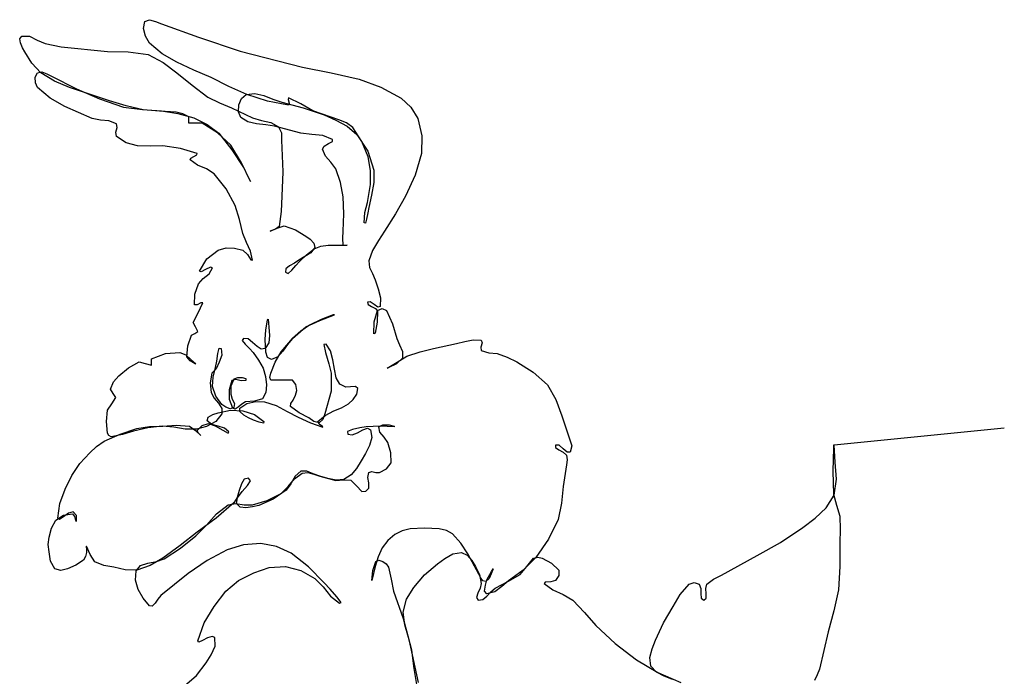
# Model space of a CAD drawing. Header units: metres. Extents: x -2.17 to 0, y -1.91 to 0.8.
# Tile 2 of 2: x -1.94 to 0, y -0.49 to 0.8. Entities that reach past the tile are written whole.
import ezdxf

# ---------------------------------------------------------------- set-up
doc = ezdxf.new("R2010")
doc.units = ezdxf.units.M

msp = doc.modelspace()

# ---------------------------------------------------------------- linework, layer by layer
at = {"color": 45}
for p, q in [((-1.693, 0.7864), (-1.6899, 0.8003)), ((-1.6899, 0.8003), (-1.6812, 0.8038)), ((-1.6812, 0.8038), (-1.6692, 0.8)), ((-1.6692, 0.8), (-1.6574, 0.7953)), ((-1.6574, 0.7953), (-1.5849, 0.7691)), ((-1.6891, 0.7712), (-1.693, 0.7864)), ((-1.9363, 0.7663), (-1.9324, 0.7716)), ((-1.9348, 0.758), (-1.9363, 0.7663)), ((-1.9306, 0.7486), (-1.9348, 0.758)), ((-1.9324, 0.7716), (-1.9172, 0.7713)), ((-1.9172, 0.7713), (-1.9017, 0.7637)), ((-1.9017, 0.7637), (-1.8861, 0.7566)), ((-1.8861, 0.7566), (-1.8549, 0.7503)), ((-1.6811, 0.7578), (-1.6891, 0.7712)), ((-1.6564, 0.7366), (-1.6811, 0.7578)), ((-1.5849, 0.7691), (-1.5024, 0.7416)), ((-1.9261, 0.7403), (-1.9306, 0.7486)), ((-1.9126, 0.718), (-1.9261, 0.7403)), ((-1.8549, 0.7503), (-1.7636, 0.7415)), ((-1.7636, 0.7415), (-1.7232, 0.7406)), ((-1.7232, 0.7406), (-1.6836, 0.7353)), ((-1.6274, 0.7203), (-1.6564, 0.7366)), ((-1.5024, 0.7416), (-1.3799, 0.7103)), ((-1.8949, 0.6991), (-1.9126, 0.718)), ((-1.6836, 0.7353), (-1.6543, 0.7195)), ((-1.6543, 0.7195), (-1.6274, 0.6991)), ((-1.5939, 0.7047), (-1.6274, 0.7203)), ((-1.9058, 0.6906), (-1.9011, 0.6991)), ((-1.9011, 0.6991), (-1.8927, 0.7009)), ((-1.8679, 0.6827), (-1.8949, 0.6991)), ((-1.8927, 0.7009), (-1.883, 0.6973)), ((-1.883, 0.6973), (-1.8736, 0.6928)), ((-1.6274, 0.6991), (-1.597, 0.6749)), ((-1.5599, 0.6903), (-1.5939, 0.7047)), ((-1.3799, 0.7103), (-1.324, 0.6994)), ((-1.324, 0.6994), (-1.2686, 0.6866)), ((-1.9055, 0.6797), (-1.9058, 0.6906)), ((-1.9011, 0.6703), (-1.9055, 0.6797)), ((-1.8736, 0.6928), (-1.8249, 0.6678)), ((-1.8386, 0.6703), (-1.8679, 0.6827)), ((-1.5252, 0.6726), (-1.5599, 0.6903)), ((-1.2686, 0.6866), (-1.226, 0.6707)), ((-1.8762, 0.6492), (-1.9011, 0.6703)), ((-1.7599, 0.6441), (-1.8386, 0.6703)), ((-1.8249, 0.6678), (-1.7792, 0.6479)), ((-1.597, 0.6749), (-1.5661, 0.6516)), ((-1.4899, 0.6566), (-1.5252, 0.6726)), ((-1.4911, 0.6566), (-1.474, 0.6586)), ((-1.474, 0.6586), (-1.4564, 0.6544)), ((-1.226, 0.6707), (-1.1861, 0.6491)), ((-1.8474, 0.6328), (-1.8762, 0.6492)), ((-1.7792, 0.6479), (-1.7324, 0.6316)), ((-1.727, 0.6343), (-1.7599, 0.6441)), ((-1.5661, 0.6516), (-1.5434, 0.6402)), ((-1.5434, 0.6402), (-1.5199, 0.6303)), ((-1.5054, 0.6363), (-1.5002, 0.6489)), ((-1.5002, 0.6489), (-1.4911, 0.6566)), ((-1.4492, 0.6431), (-1.4899, 0.6566)), ((-1.4564, 0.6544), (-1.4387, 0.6476)), ((-1.4074, 0.6353), (-1.4492, 0.6431)), ((-1.4387, 0.6476), (-1.4211, 0.6416)), ((-1.4211, 0.6416), (-1.3787, 0.6306)), ((-1.4074, 0.6503), (-1.4084, 0.6468)), ((-1.4084, 0.6468), (-1.4063, 0.6393)), ((-1.3832, 0.6384), (-1.4074, 0.6503)), ((-1.4063, 0.6393), (-1.4074, 0.6353)), ((-1.1861, 0.6491), (-1.1668, 0.6315)), ((-1.7936, 0.6091), (-1.8474, 0.6328)), ((-1.7324, 0.6316), (-1.6951, 0.6268)), ((-1.6936, 0.6265), (-1.727, 0.6343)), ((-1.6951, 0.6268), (-1.6574, 0.6241)), ((-1.6611, 0.6239), (-1.6936, 0.6265)), ((-1.6286, 0.6216), (-1.6611, 0.6239)), ((-1.6574, 0.6241), (-1.625, 0.6189)), ((-1.6154, 0.6188), (-1.6286, 0.6216)), ((-1.5199, 0.6303), (-1.4786, 0.6103)), ((-1.5059, 0.6226), (-1.5054, 0.6363)), ((-1.5011, 0.6116), (-1.5059, 0.6226)), ((-1.3599, 0.6241), (-1.3832, 0.6384)), ((-1.3787, 0.6306), (-1.3374, 0.6166)), ((-1.3086, 0.6066), (-1.3599, 0.6241)), ((-1.1668, 0.6315), (-1.1536, 0.6091)), ((-1.7774, 0.6063), (-1.7936, 0.6091)), ((-1.7608, 0.6048), (-1.7774, 0.6063)), ((-1.7461, 0.5991), (-1.7608, 0.6048)), ((-1.625, 0.6189), (-1.5936, 0.6103)), ((-1.6036, 0.6128), (-1.6154, 0.6188)), ((-1.6039, 0.6062), (-1.6036, 0.6128)), ((-1.6036, 0.6003), (-1.6039, 0.6062)), ((-1.5904, 0.6004), (-1.6036, 0.6003)), ((-1.5936, 0.6103), (-1.5676, 0.5978)), ((-1.5774, 0.6003), (-1.5904, 0.6004)), ((-1.547, 0.5811), (-1.5774, 0.6003)), ((-1.4874, 0.6025), (-1.5011, 0.6116)), ((-1.4706, 0.5986), (-1.4874, 0.6025)), ((-1.4786, 0.6103), (-1.4607, 0.6056)), ((-1.4607, 0.6056), (-1.4426, 0.6016)), ((-1.4426, 0.6016), (-1.4274, 0.5928)), ((-1.3374, 0.6166), (-1.3144, 0.6062)), ((-1.3144, 0.6062), (-1.2925, 0.5939)), ((-1.2937, 0.6006), (-1.3086, 0.6066)), ((-1.2811, 0.5915), (-1.2937, 0.6006)), ((-1.1536, 0.6091), (-1.1456, 0.5751)), ((-1.7472, 0.5821), (-1.7444, 0.5917)), ((-1.7461, 0.5741), (-1.7472, 0.5821)), ((-1.7444, 0.5917), (-1.7461, 0.5991)), ((-1.5676, 0.5978), (-1.5449, 0.5803)), ((-1.5211, 0.5566), (-1.547, 0.5811)), ((-1.4524, 0.5969), (-1.4706, 0.5986)), ((-1.4349, 0.5941), (-1.4524, 0.5969)), ((-1.3836, 0.5803), (-1.4349, 0.5941)), ((-1.4274, 0.5928), (-1.4217, 0.5808)), ((-1.2925, 0.5939), (-1.2736, 0.5778)), ((-1.2635, 0.5642), (-1.2811, 0.5915)), ((-1.7272, 0.5617), (-1.7461, 0.5741)), ((-1.7049, 0.5553), (-1.7272, 0.5617)), ((-1.5449, 0.5803), (-1.5189, 0.5479)), ((-1.4217, 0.5808), (-1.4212, 0.5662)), ((-1.4212, 0.5662), (-1.4211, 0.5516)), ((-1.362, 0.5778), (-1.3836, 0.5803)), ((-1.3404, 0.5756), (-1.362, 0.5778)), ((-1.3211, 0.5678), (-1.3404, 0.5756)), ((-1.3287, 0.5598), (-1.3213, 0.5639)), ((-1.3213, 0.5639), (-1.3211, 0.5678)), ((-1.2736, 0.5778), (-1.2518, 0.5452)), ((-1.2511, 0.5341), (-1.2635, 0.5642)), ((-1.1456, 0.5751), (-1.1461, 0.5403)), ((-1.68, 0.5548), (-1.7049, 0.5553)), ((-1.6549, 0.5553), (-1.68, 0.5548)), ((-1.6202, 0.5506), (-1.6549, 0.5553)), ((-1.5874, 0.5403), (-1.6202, 0.5506)), ((-1.5003, 0.5219), (-1.5211, 0.5566)), ((-1.5189, 0.5479), (-1.4961, 0.5128)), ((-1.4211, 0.5516), (-1.4186, 0.5041)), ((-1.3411, 0.5491), (-1.3374, 0.555)), ((-1.335, 0.5353), (-1.3411, 0.5491)), ((-1.3374, 0.555), (-1.3287, 0.5598)), ((-1.2518, 0.5452), (-1.2399, 0.5078)), ((-1.6011, 0.5278), (-1.5999, 0.5314)), ((-1.5864, 0.5174), (-1.6011, 0.5278)), ((-1.5999, 0.5314), (-1.5937, 0.5348)), ((-1.5937, 0.5348), (-1.5878, 0.5378)), ((-1.5878, 0.5378), (-1.5874, 0.5403)), ((-1.3241, 0.5233), (-1.335, 0.5353)), ((-1.3149, 0.5103), (-1.3241, 0.5233)), ((-1.2465, 0.5068), (-1.2511, 0.5341)), ((-1.1461, 0.5403), (-1.1587, 0.4975)), ((-1.569, 0.5101), (-1.5864, 0.5174)), ((-1.5536, 0.5003), (-1.569, 0.5101)), ((-1.4824, 0.4853), (-1.5003, 0.5219)), ((-1.4961, 0.5128), (-1.4824, 0.4853)), ((-1.4186, 0.5041), (-1.4211, 0.4565)), ((-1.3054, 0.4834), (-1.3149, 0.5103)), ((-1.2461, 0.4791), (-1.2465, 0.5068)), ((-1.2399, 0.5078), (-1.2397, 0.4832)), ((-1.5305, 0.4708), (-1.5536, 0.5003)), ((-1.1587, 0.4975), (-1.1774, 0.4566)), ((-1.5124, 0.4378), (-1.5305, 0.4708)), ((-1.2999, 0.4553), (-1.3054, 0.4834)), ((-1.2524, 0.4441), (-1.2461, 0.4791)), ((-1.2397, 0.4832), (-1.2444, 0.4586)), ((-1.4211, 0.4565), (-1.4218, 0.4262)), ((-1.2989, 0.4216), (-1.2999, 0.4553)), ((-1.2444, 0.4586), (-1.2499, 0.4341)), ((-1.1774, 0.4566), (-1.1974, 0.4218)), ((-1.5039, 0.4107), (-1.5124, 0.4378)), ((-1.4218, 0.4262), (-1.4261, 0.3966)), ((-1.2576, 0.424), (-1.2524, 0.4441)), ((-1.2499, 0.4341), (-1.2517, 0.4236)), ((-1.4974, 0.3828), (-1.5039, 0.4107)), ((-1.2999, 0.3878), (-1.2989, 0.4216)), ((-1.2586, 0.4041), (-1.2576, 0.424)), ((-1.254, 0.4114), (-1.2565, 0.403)), ((-1.2517, 0.4236), (-1.254, 0.4114)), ((-1.1974, 0.4218), (-1.2186, 0.3878)), ((-1.4436, 0.3878), (-1.4299, 0.3938)), ((-1.4424, 0.3884), (-1.4436, 0.3878)), ((-1.433, 0.3913), (-1.4424, 0.3884)), ((-1.4261, 0.3966), (-1.433, 0.3913)), ((-1.4299, 0.3938), (-1.4161, 0.3978)), ((-1.4161, 0.3978), (-1.3939, 0.3904)), ((-1.3939, 0.3904), (-1.3736, 0.3778)), ((-1.3008, 0.3739), (-1.2999, 0.3878)), ((-1.2565, 0.403), (-1.2586, 0.4041)), ((-1.2186, 0.3878), (-1.2307, 0.3689)), ((-1.49, 0.3654), (-1.4974, 0.3828)), ((-1.3736, 0.3778), (-1.3651, 0.3716)), ((-1.3651, 0.3716), (-1.3578, 0.364)), ((-1.2999, 0.3603), (-1.3008, 0.3739)), ((-1.2307, 0.3689), (-1.2423, 0.3497)), ((-1.5684, 0.3332), (-1.5461, 0.3503)), ((-1.5461, 0.3503), (-1.5305, 0.3545)), ((-1.5305, 0.3545), (-1.5137, 0.3539)), ((-1.5137, 0.3539), (-1.4974, 0.3503)), ((-1.4974, 0.3503), (-1.4886, 0.3419)), ((-1.4822, 0.3482), (-1.49, 0.3654)), ((-1.3722, 0.3409), (-1.3574, 0.3528)), ((-1.3561, 0.3553), (-1.3636, 0.345)), ((-1.3578, 0.364), (-1.3561, 0.3553)), ((-1.3574, 0.3528), (-1.3441, 0.3579)), ((-1.3441, 0.3579), (-1.3299, 0.3603)), ((-1.3299, 0.3603), (-1.2924, 0.3603)), ((-1.295, 0.3594), (-1.2999, 0.3603)), ((-1.2924, 0.3603), (-1.295, 0.3594)), ((-1.2423, 0.3497), (-1.2499, 0.3291)), ((-1.5824, 0.3091), (-1.5684, 0.3332)), ((-1.4886, 0.3419), (-1.4815, 0.3309)), ((-1.4786, 0.3303), (-1.4822, 0.3482)), ((-1.4815, 0.3309), (-1.4786, 0.3303)), ((-1.3874, 0.3303), (-1.396, 0.3248)), ((-1.3756, 0.3378), (-1.3874, 0.3303)), ((-1.3861, 0.3278), (-1.3722, 0.3409)), ((-1.3636, 0.345), (-1.3756, 0.3378)), ((-1.5706, 0.3123), (-1.5794, 0.3078)), ((-1.5613, 0.3168), (-1.5706, 0.3123)), ((-1.5638, 0.3039), (-1.5574, 0.3153)), ((-1.5574, 0.3153), (-1.5613, 0.3168)), ((-1.413, 0.3137), (-1.4136, 0.3066)), ((-1.4059, 0.3195), (-1.413, 0.3137)), ((-1.4084, 0.3045), (-1.4013, 0.3106)), ((-1.396, 0.3248), (-1.4059, 0.3195)), ((-1.4013, 0.3106), (-1.3935, 0.3199)), ((-1.3935, 0.3199), (-1.3861, 0.3278)), ((-1.2499, 0.3291), (-1.2485, 0.3164)), ((-1.2485, 0.3164), (-1.2426, 0.3041)), ((-1.5849, 0.2841), (-1.5754, 0.2946)), ((-1.5794, 0.3078), (-1.5824, 0.3091)), ((-1.5754, 0.2946), (-1.5638, 0.3039)), ((-1.4136, 0.3066), (-1.4084, 0.3045)), ((-1.2426, 0.3041), (-1.2374, 0.2916)), ((-1.2374, 0.2916), (-1.2316, 0.274)), ((-1.5921, 0.2638), (-1.5849, 0.2841)), ((-1.2316, 0.274), (-1.2265, 0.2563)), ((-1.5924, 0.2428), (-1.5921, 0.2638)), ((-1.2265, 0.2563), (-1.2274, 0.2391)), ((-1.5875, 0.2426), (-1.5924, 0.2428)), ((-1.5799, 0.2468), (-1.5875, 0.2426)), ((-1.585, 0.2271), (-1.5761, 0.2466)), ((-1.5761, 0.2466), (-1.5799, 0.2468)), ((-1.247, 0.2485), (-1.2524, 0.2478)), ((-1.2524, 0.2478), (-1.2513, 0.243)), ((-1.2513, 0.243), (-1.2447, 0.2394)), ((-1.2393, 0.2432), (-1.247, 0.2485)), ((-1.2447, 0.2394), (-1.2368, 0.2356)), ((-1.2319, 0.238), (-1.2393, 0.2432)), ((-1.2368, 0.2356), (-1.2324, 0.2303)), ((-1.2324, 0.2316), (-1.2238, 0.2353)), ((-1.2274, 0.2391), (-1.2319, 0.238)), ((-1.2238, 0.2353), (-1.2149, 0.2316)), ((-1.5949, 0.2078), (-1.585, 0.2271)), ((-1.4492, 0.2127), (-1.4474, 0.2141)), ((-1.4474, 0.2141), (-1.4462, 0.1986)), ((-1.3432, 0.2135), (-1.3661, 0.2028)), ((-1.3461, 0.2118), (-1.3174, 0.2228)), ((-1.3196, 0.223), (-1.3432, 0.2135)), ((-1.3174, 0.2228), (-1.3196, 0.223)), ((-1.2389, 0.2091), (-1.2324, 0.2316)), ((-1.2324, 0.2303), (-1.233, 0.2086)), ((-1.2149, 0.2316), (-1.2031, 0.205)), ((-1.5906, 0.1991), (-1.5949, 0.2078)), ((-1.5861, 0.1903), (-1.5906, 0.1991)), ((-1.4525, 0.1934), (-1.4492, 0.2127)), ((-1.4462, 0.1986), (-1.4448, 0.1825)), ((-1.3999, 0.1766), (-1.3736, 0.1991)), ((-1.3661, 0.2028), (-1.3837, 0.1906)), ((-1.3736, 0.1991), (-1.3461, 0.2118)), ((-1.2399, 0.1853), (-1.2389, 0.2091)), ((-1.233, 0.2086), (-1.2373, 0.1869)), ((-1.2031, 0.205), (-1.1949, 0.1766)), ((-1.6059, 0.1619), (-1.5986, 0.1828)), ((-1.5986, 0.1828), (-1.5919, 0.1864)), ((-1.5919, 0.1864), (-1.5861, 0.1903)), ((-1.4961, 0.1766), (-1.4985, 0.1722)), ((-1.4872, 0.1754), (-1.4961, 0.1766)), ((-1.4783, 0.1688), (-1.4872, 0.1754)), ((-1.4536, 0.1741), (-1.4525, 0.1934)), ((-1.4448, 0.1825), (-1.4462, 0.1678)), ((-1.4224, 0.1503), (-1.3999, 0.1766)), ((-1.3999, 0.1766), (-1.4097, 0.1648)), ((-1.3837, 0.1906), (-1.3999, 0.1766)), ((-1.2373, 0.1869), (-1.2399, 0.1853)), ((-1.1949, 0.1766), (-1.1892, 0.1637)), ((-1.6074, 0.1403), (-1.6059, 0.1619)), ((-1.5466, 0.1469), (-1.5437, 0.1574)), ((-1.5437, 0.1574), (-1.5399, 0.1566)), ((-1.5399, 0.1566), (-1.5387, 0.1436)), ((-1.4985, 0.1722), (-1.493, 0.165)), ((-1.493, 0.165), (-1.4844, 0.1568)), ((-1.4844, 0.1568), (-1.4774, 0.1491)), ((-1.4696, 0.1608), (-1.4783, 0.1688)), ((-1.4614, 0.1554), (-1.4696, 0.1608)), ((-1.4536, 0.1566), (-1.4614, 0.1554)), ((-1.4532, 0.1622), (-1.4536, 0.1741)), ((-1.4462, 0.1678), (-1.4536, 0.1566)), ((-1.452, 0.1494), (-1.4532, 0.1622)), ((-1.4097, 0.1648), (-1.4187, 0.1514)), ((-1.3336, 0.1653), (-1.3383, 0.1647)), ((-1.3383, 0.1647), (-1.3347, 0.1489)), ((-1.3251, 0.1518), (-1.3336, 0.1653)), ((-1.1892, 0.1637), (-1.1838, 0.1507)), ((-1.149, 0.15), (-1.1224, 0.1566)), ((-1.1224, 0.1566), (-1.0774, 0.1666)), ((-1.0774, 0.1666), (-1.0611, 0.1704)), ((-1.0611, 0.1704), (-1.0447, 0.1738)), ((-1.0447, 0.1738), (-1.0286, 0.1728)), ((-1.0269, 0.1678), (-1.0295, 0.1595)), ((-1.0295, 0.1595), (-1.0286, 0.1528)), ((-1.0286, 0.1728), (-1.0269, 0.1678)), ((-1.6774, 0.1366), (-1.6498, 0.1465)), ((-1.6773, 0.1301), (-1.6774, 0.1366)), ((-1.6498, 0.1465), (-1.6211, 0.1491)), ((-1.6211, 0.1491), (-1.6098, 0.1441)), ((-1.6098, 0.1441), (-1.6, 0.1351)), ((-1.6009, 0.1326), (-1.6074, 0.1403)), ((-1.5489, 0.1319), (-1.5466, 0.1469)), ((-1.5387, 0.1436), (-1.5437, 0.1299)), ((-1.4774, 0.1491), (-1.4666, 0.1339)), ((-1.4487, 0.1392), (-1.452, 0.1494)), ((-1.4411, 0.1353), (-1.4487, 0.1392)), ((-1.4285, 0.1403), (-1.4411, 0.1353)), ((-1.4339, 0.1299), (-1.4224, 0.1503)), ((-1.4187, 0.1514), (-1.4285, 0.1403)), ((-1.3347, 0.1489), (-1.3281, 0.1268)), ((-1.3205, 0.1344), (-1.3251, 0.1518)), ((-1.1836, 0.1378), (-1.1955, 0.1265)), ((-1.1942, 0.1297), (-1.1749, 0.1415)), ((-1.1838, 0.1507), (-1.1836, 0.1378)), ((-1.1749, 0.1415), (-1.149, 0.15)), ((-1.0286, 0.1528), (-1.0137, 0.1484)), ((-1.0137, 0.1484), (-0.9974, 0.1466)), ((-0.9974, 0.1466), (-0.9775, 0.1396)), ((-0.9775, 0.1396), (-0.9586, 0.1303)), ((-1.7411, 0.1028), (-1.7225, 0.1188)), ((-1.7225, 0.1188), (-1.7011, 0.1303)), ((-1.7011, 0.1303), (-1.6893, 0.1274)), ((-1.6893, 0.1274), (-1.6774, 0.1241)), ((-1.6774, 0.1241), (-1.6773, 0.1301)), ((-1.5914, 0.1267), (-1.6009, 0.1326)), ((-1.6, 0.1351), (-1.5899, 0.1266)), ((-1.5899, 0.1266), (-1.5914, 0.1267)), ((-1.5561, 0.1004), (-1.5511, 0.1191)), ((-1.5499, 0.1166), (-1.5545, 0.1122)), ((-1.5511, 0.1191), (-1.5489, 0.1319)), ((-1.5437, 0.1299), (-1.5499, 0.1166)), ((-1.4666, 0.1339), (-1.4574, 0.1178)), ((-1.4574, 0.1178), (-1.4526, 0.1018)), ((-1.4424, 0.1078), (-1.4339, 0.1299)), ((-1.3281, 0.1268), (-1.3236, 0.1078)), ((-1.3174, 0.1159), (-1.3205, 0.1344)), ((-1.2136, 0.1178), (-1.1942, 0.1297)), ((-1.2116, 0.1184), (-1.2136, 0.1178)), ((-1.1955, 0.1265), (-1.2116, 0.1184)), ((-0.9586, 0.1303), (-0.9267, 0.11)), ((-1.7515, 0.0908), (-1.7411, 0.1028)), ((-1.5586, 0.1078), (-1.5614, 0.089)), ((-1.5545, 0.1122), (-1.5586, 0.1078)), ((-1.5574, 0.0816), (-1.5561, 0.1004)), ((-1.5078, 0.0991), (-1.5149, 0.0966)), ((-1.4983, 0.099), (-1.5078, 0.0991)), ((-1.4912, 0.097), (-1.4983, 0.099)), ((-1.4911, 0.0941), (-1.4912, 0.097)), ((-1.4526, 0.1018), (-1.4511, 0.0853)), ((-1.4446, 0.0998), (-1.4424, 0.1078)), ((-1.4424, 0.0941), (-1.4446, 0.0998)), ((-1.3236, 0.1078), (-1.3236, 0.0728)), ((-1.3137, 0.099), (-1.3174, 0.1159)), ((-1.3069, 0.0862), (-1.3137, 0.099)), ((-0.9267, 0.11), (-0.8986, 0.0853)), ((-1.7574, 0.0766), (-1.7515, 0.0908)), ((-1.5614, 0.089), (-1.5599, 0.0703)), ((-1.5507, 0.0626), (-1.5574, 0.0816)), ((-1.524, 0.0759), (-1.5186, 0.0941)), ((-1.5208, 0.0828), (-1.5211, 0.0666)), ((-1.5149, 0.0966), (-1.5208, 0.0828)), ((-1.5186, 0.0941), (-1.5115, 0.0966)), ((-1.5115, 0.0966), (-1.5008, 0.0936)), ((-1.5008, 0.0936), (-1.4911, 0.0941)), ((-1.4511, 0.0853), (-1.4522, 0.0702)), ((-1.421, 0.0944), (-1.4424, 0.0941)), ((-1.3999, 0.0941), (-1.421, 0.0944)), ((-1.3931, 0.0858), (-1.3999, 0.0941)), ((-1.3911, 0.0741), (-1.3931, 0.0858)), ((-1.2949, 0.0803), (-1.3069, 0.0862)), ((-1.2855, 0.081), (-1.2949, 0.0803)), ((-1.2761, 0.0818), (-1.2855, 0.081)), ((-1.2711, 0.0778), (-1.2761, 0.0818)), ((-1.2733, 0.0666), (-1.2711, 0.0778)), ((-0.8986, 0.0853), (-0.8821, 0.056)), ((-1.7524, 0.0684), (-1.7574, 0.0766)), ((-1.7552, 0.0478), (-1.7474, 0.0603)), ((-1.7474, 0.0603), (-1.7524, 0.0684)), ((-1.5599, 0.0703), (-1.5541, 0.0592)), ((-1.5541, 0.0592), (-1.5456, 0.0488)), ((-1.5386, 0.0466), (-1.5507, 0.0626)), ((-1.5237, 0.0566), (-1.524, 0.0759)), ((-1.5211, 0.0666), (-1.5182, 0.0572)), ((-1.4522, 0.0702), (-1.4586, 0.0578)), ((-1.3986, 0.0553), (-1.3939, 0.0645)), ((-1.3939, 0.0645), (-1.3911, 0.0741)), ((-1.3236, 0.0728), (-1.3361, 0.0278)), ((-1.2808, 0.0565), (-1.2733, 0.0666)), ((-1.7636, 0.0353), (-1.7552, 0.0478)), ((-1.5456, 0.0488), (-1.5389, 0.0385)), ((-1.5311, 0.041), (-1.5386, 0.0466)), ((-1.5221, 0.0379), (-1.5311, 0.041)), ((-1.5174, 0.0391), (-1.5237, 0.0566)), ((-1.5149, 0.0403), (-1.5221, 0.0379)), ((-1.5182, 0.0572), (-1.5139, 0.0481)), ((-1.5127, 0.0373), (-1.5174, 0.0391)), ((-1.5139, 0.0481), (-1.5149, 0.0403)), ((-1.5064, 0.0413), (-1.5127, 0.0373)), ((-1.4993, 0.0473), (-1.5064, 0.0413)), ((-1.5036, 0.0391), (-1.4894, 0.0481)), ((-1.5034, 0.0324), (-1.5036, 0.0391)), ((-1.4924, 0.0515), (-1.4993, 0.0473)), ((-1.4747, 0.0533), (-1.4924, 0.0515)), ((-1.4894, 0.0481), (-1.4722, 0.0521)), ((-1.4586, 0.0578), (-1.4747, 0.0533)), ((-1.4722, 0.0521), (-1.4549, 0.0516)), ((-1.4549, 0.0516), (-1.432, 0.0443)), ((-1.432, 0.0443), (-1.4104, 0.0328)), ((-1.4036, 0.0428), (-1.4029, 0.0487)), ((-1.3866, 0.0302), (-1.4036, 0.0428)), ((-1.4029, 0.0487), (-1.3986, 0.0553)), ((-1.3186, 0.0341), (-1.3037, 0.0402)), ((-1.3037, 0.0402), (-1.2899, 0.0478)), ((-1.2899, 0.0478), (-1.2808, 0.0565)), ((-0.8821, 0.056), (-0.8699, 0.0241)), ((-1.7657, 0.0129), (-1.7636, 0.0353)), ((-1.5674, 0.0141), (-1.5658, 0.0212)), ((-1.5658, 0.0212), (-1.5564, 0.0267)), ((-1.5564, 0.0267), (-1.5461, 0.0303)), ((-1.5386, 0.0278), (-1.5506, 0.0128)), ((-1.5461, 0.0303), (-1.5219, 0.035)), ((-1.5389, 0.0385), (-1.5386, 0.0278)), ((-1.5219, 0.035), (-1.4974, 0.0341)), ((-1.4954, 0.0257), (-1.5034, 0.0324)), ((-1.4974, 0.0341), (-1.4747, 0.0268)), ((-1.4861, 0.0203), (-1.4954, 0.0257)), ((-1.4767, 0.0159), (-1.4861, 0.0203)), ((-1.4747, 0.0268), (-1.4561, 0.0128)), ((-1.4104, 0.0328), (-1.3886, 0.0216)), ((-1.3886, 0.0216), (-1.3646, 0.0104)), ((-1.3674, 0.0203), (-1.3866, 0.0302)), ((-1.3577, 0.0133), (-1.3674, 0.0203)), ((-1.3499, 0.0128), (-1.3358, 0.025)), ((-1.3361, 0.0278), (-1.3402, 0.0172)), ((-1.3358, 0.025), (-1.3186, 0.0341)), ((-0.8699, 0.0241), (-0.8599, -0.0072)), ((-1.7636, -0.0097), (-1.7657, 0.0129)), ((-1.6844, 0.0003), (-1.7124, -0.0059)), ((-1.7061, -0.0009), (-1.6807, 0.0029)), ((-1.6561, 0.0041), (-1.6844, 0.0003)), ((-1.6807, 0.0029), (-1.6549, 0.0041)), ((-1.6335, 0.0017), (-1.6561, 0.0041)), ((-1.6549, 0.0041), (-1.6284, 0.0059)), ((-1.6109, -0.0024), (-1.6335, 0.0017)), ((-1.6284, 0.0059), (-1.6024, 0.0041)), ((-1.6024, 0.0041), (-1.5908, -0.0044)), ((-1.5688, 0.0033), (-1.5886, -0.0022)), ((-1.5874, -0.0047), (-1.5777, 0.0051)), ((-1.5777, 0.0051), (-1.5649, 0.0091)), ((-1.5506, 0.0128), (-1.5688, 0.0033)), ((-1.5584, 0.0069), (-1.5674, 0.0141)), ((-1.5649, 0.0091), (-1.5516, 0.0044)), ((-1.5459, 0.0036), (-1.5584, 0.0069)), ((-1.5516, 0.0044), (-1.5371, -0.0041)), ((-1.5334, 0.0002), (-1.5459, 0.0036)), ((-1.5249, -0.0072), (-1.5334, 0.0002)), ((-1.4653, 0.0117), (-1.4767, 0.0159)), ((-1.4568, 0.0099), (-1.4653, 0.0117)), ((-1.4561, 0.0128), (-1.4568, 0.0099)), ((-1.3646, 0.0104), (-1.3399, 0.0016)), ((-1.3474, 0.0103), (-1.3577, 0.0133)), ((-1.3474, 0.0078), (-1.3499, 0.0128)), ((-1.3402, 0.0172), (-1.3474, 0.0103)), ((-1.3409, 0.003), (-1.3474, 0.0078)), ((-1.3399, 0.0016), (-1.3409, 0.003)), ((-1.2675, 0.0006), (-1.2818, -0.0026)), ((-1.2549, 0.0028), (-1.2675, 0.0006)), ((-1.2613, -0.0032), (-1.2522, 0)), ((-1.2275, 0.0039), (-1.2549, 0.0028)), ((-1.2522, 0), (-1.2461, -0.0034)), ((-1.2299, 0.0028), (-1.2222, 0.0067)), ((-1.2282, -0.0077), (-1.2299, 0.0028)), ((-1.1999, 0.0028), (-1.2275, 0.0039)), ((-1.2222, 0.0067), (-1.2097, 0.0063)), ((-1.2097, 0.0063), (-1.1998, 0.0041)), ((-1.1998, 0.0041), (-1.1999, 0.0028)), ((0, 0), (-0.3349, -0.0334)), ((0, 0), (0, 0)), ((0, 0), (0, 0)), ((0, 0), (0, 0)), ((0, 0), (0, 0)), ((0, 0), (0, 0)), ((0, 0), (0, 0)), ((0, 0), (0, 0)), ((0, 0), (0, 0)), ((-1.7699, -0.0259), (-1.7387, -0.0117)), ((-1.761, -0.0148), (-1.7636, -0.0097)), ((-1.7561, -0.0172), (-1.761, -0.0148)), ((-1.7341, -0.0123), (-1.7561, -0.0172)), ((-1.7387, -0.0117), (-1.7061, -0.0009)), ((-1.7124, -0.0059), (-1.7341, -0.0123)), ((-1.5886, -0.0022), (-1.6109, -0.0024)), ((-1.5908, -0.0044), (-1.5799, -0.0147)), ((-1.5856, -0.0093), (-1.5874, -0.0047)), ((-1.5807, -0.0138), (-1.5856, -0.0093)), ((-1.5799, -0.0147), (-1.5807, -0.0138)), ((-1.5371, -0.0041), (-1.5264, -0.0102)), ((-1.5264, -0.0102), (-1.5249, -0.0072)), ((-1.2818, -0.0026), (-1.2918, -0.0069)), ((-1.2918, -0.0069), (-1.2911, -0.0122)), ((-1.2911, -0.0122), (-1.2823, -0.0134)), ((-1.2823, -0.0134), (-1.2719, -0.009)), ((-1.2719, -0.009), (-1.2613, -0.0032)), ((-1.2436, -0.0184), (-1.2482, -0.0342)), ((-1.2461, -0.0034), (-1.2436, -0.0184)), ((-1.2196, -0.0178), (-1.2282, -0.0077)), ((-1.2124, -0.0284), (-1.2196, -0.0178)), ((-0.8599, -0.0072), (-0.855, -0.0211)), ((-1.7986, -0.0484), (-1.7852, -0.0359)), ((-1.7852, -0.0359), (-1.7699, -0.0259)), ((-1.2482, -0.0342), (-1.2563, -0.0499)), ((-1.2063, -0.0484), (-1.2124, -0.0284)), ((-0.8824, -0.0335), (-0.8829, -0.038)), ((-0.8829, -0.038), (-0.8763, -0.0426)), ((-0.8754, -0.0339), (-0.8824, -0.0335)), ((-0.8675, -0.0408), (-0.8754, -0.0339)), ((-0.855, -0.0211), (-0.8507, -0.0352)), ((-0.8507, -0.0352), (-0.8536, -0.0472)), ((-0.3349, -0.0334), (-0.3361, -0.0334)), ((-0.3361, -0.0334), (-0.3361, -0.0397)), ((-0.3323, -0.0668), (-0.3349, -0.0334)), ((-0.3349, -0.0334), (-0.3349, -0.0334)), ((-0.3349, -0.0334), (-0.3349, -0.0334)), ((-0.3349, -0.0334), (-0.3349, -0.0334)), ((-0.3349, -0.0334), (-0.3349, -0.0334)), ((-0.3349, -0.0334), (-0.3349, -0.0334)), ((-0.3349, -0.0334), (-0.3349, -0.0334)), ((-1.8179, -0.0697), (-1.7986, -0.0484)), ((-1.2563, -0.0499), (-1.2649, -0.0647)), ((-1.2061, -0.0684), (-1.2063, -0.0484)), ((-0.8763, -0.0426), (-0.8675, -0.0476)), ((-0.8599, -0.0475), (-0.8675, -0.0408)), ((-0.8675, -0.0476), (-0.8611, -0.0534)), ((-0.8611, -0.0534), (-0.8598, -0.0626)), ((-0.8536, -0.0472), (-0.8599, -0.0475)), ((-0.3361, -0.0397), (-0.3372, -0.0847)), ((-1.8336, -0.0934), (-1.8179, -0.0697)), ((-1.2649, -0.0647), (-1.2737, -0.0793)), ((-1.215, -0.0799), (-1.2061, -0.0684)), ((-0.8611, -0.0722), (-0.8674, -0.1147)), ((-0.8598, -0.0626), (-0.8611, -0.0722)), ((-0.3297, -0.1002), (-0.3323, -0.0668)), ((-1.8467, -0.1204), (-1.8336, -0.0934)), ((-1.3948, -0.0949), (-1.4028, -0.1094)), ((-1.396, -0.1), (-1.3811, -0.0884)), ((-1.3836, -0.0847), (-1.3948, -0.0949)), ((-1.3714, -0.0845), (-1.3836, -0.0847)), ((-1.3811, -0.0884), (-1.3698, -0.0874)), ((-1.3589, -0.0899), (-1.3714, -0.0845)), ((-1.3698, -0.0874), (-1.358, -0.0908)), ((-1.3461, -0.0947), (-1.3589, -0.0899)), ((-1.358, -0.0908), (-1.3461, -0.0947)), ((-1.3461, -0.0947), (-1.3149, -0.1034)), ((-1.3302, -0.0989), (-1.3461, -0.0947)), ((-1.2847, -0.0922), (-1.2986, -0.1009)), ((-1.2737, -0.0793), (-1.2847, -0.0922)), ((-1.2517, -0.097), (-1.2499, -0.0872)), ((-1.2499, -0.0872), (-1.2441, -0.0852)), ((-1.2441, -0.0852), (-1.2361, -0.0871)), ((-1.2361, -0.0871), (-1.2286, -0.0872)), ((-1.2286, -0.0872), (-1.215, -0.0799)), ((-0.3372, -0.0847), (-0.3361, -0.1297)), ((-1.5004, -0.1097), (-1.5044, -0.1228)), ((-1.4949, -0.1004), (-1.5004, -0.1097)), ((-1.4991, -0.1246), (-1.4886, -0.113)), ((-1.4861, -0.0984), (-1.4949, -0.1004)), ((-1.4886, -0.113), (-1.4824, -0.1037)), ((-1.4824, -0.1037), (-1.4861, -0.0984)), ((-1.4224, -0.1284), (-1.4084, -0.1152)), ((-1.4028, -0.1094), (-1.4124, -0.1222)), ((-1.4084, -0.1152), (-1.396, -0.1)), ((-1.3141, -0.1024), (-1.3302, -0.0989)), ((-1.3149, -0.1034), (-1.2996, -0.1018)), ((-1.2986, -0.1009), (-1.3141, -0.1024)), ((-1.2996, -0.1018), (-1.2849, -0.1022)), ((-1.2849, -0.1022), (-1.2742, -0.1133)), ((-1.2742, -0.1133), (-1.2636, -0.1247)), ((-1.2496, -0.1079), (-1.2517, -0.097)), ((-1.2499, -0.1184), (-1.2496, -0.1079)), ((-0.8674, -0.1147), (-0.8707, -0.1476)), ((-0.3349, -0.1322), (-0.3297, -0.1002)), ((-1.8573, -0.1483), (-1.8467, -0.1204)), ((-1.5044, -0.1228), (-1.5087, -0.1365)), ((-1.5082, -0.137), (-1.4991, -0.1246)), ((-1.4495, -0.1422), (-1.4224, -0.1284)), ((-1.4124, -0.1222), (-1.4378, -0.1401)), ((-1.2636, -0.1247), (-1.2557, -0.1241)), ((-1.2557, -0.1241), (-1.2499, -0.1184)), ((-0.3502, -0.1569), (-0.3349, -0.1322)), ((-0.3361, -0.1297), (-0.3301, -0.1516)), ((-1.8611, -0.1772), (-1.8573, -0.1483)), ((-1.5149, -0.1472), (-1.55, -0.1772)), ((-1.5491, -0.1689), (-1.5261, -0.1509)), ((-1.5261, -0.1509), (-1.5111, -0.1483)), ((-1.5087, -0.1365), (-1.5149, -0.1472)), ((-1.5111, -0.1483), (-1.4947, -0.1508)), ((-1.5099, -0.1484), (-1.5082, -0.137)), ((-1.5029, -0.1554), (-1.5099, -0.1484)), ((-1.4947, -0.1508), (-1.4786, -0.1509)), ((-1.4786, -0.1509), (-1.4495, -0.1422)), ((-1.4661, -0.1522), (-1.4782, -0.1552)), ((-1.4378, -0.1401), (-1.4661, -0.1522)), ((-0.8707, -0.1476), (-0.8774, -0.1797)), ((-0.3301, -0.1516), (-0.3236, -0.1734)), ((-1.8649, -0.1809), (-1.8499, -0.1713)), ((-1.8403, -0.1674), (-1.85, -0.1743)), ((-1.8499, -0.1713), (-1.8324, -0.1685)), ((-1.8311, -0.1647), (-1.8403, -0.1674)), ((-1.8324, -0.1685), (-1.8284, -0.1737)), ((-1.8248, -0.1722), (-1.8311, -0.1647)), ((-1.8284, -0.1737), (-1.8264, -0.182)), ((-1.8249, -0.1834), (-1.8248, -0.1722)), ((-1.5691, -0.191), (-1.5491, -0.1689)), ((-1.4914, -0.1569), (-1.5029, -0.1554)), ((-1.4782, -0.1552), (-1.4914, -0.1569)), ((-0.3722, -0.1774), (-0.3502, -0.1569)), ((-0.3236, -0.1734), (-0.3227, -0.1996)), ((-1.874, -0.1966), (-1.8649, -0.1809)), ((-1.8578, -0.1796), (-1.8611, -0.1772)), ((-1.85, -0.1743), (-1.8578, -0.1796)), ((-1.8264, -0.182), (-1.8249, -0.1834)), ((-1.5899, -0.2122), (-1.5691, -0.191)), ((-1.55, -0.1772), (-1.5874, -0.2047)), ((-0.8774, -0.1797), (-0.8963, -0.2189)), ((-0.3961, -0.1959), (-0.3722, -0.1774)), ((-1.8786, -0.2147), (-1.874, -0.1966)), ((-1.5874, -0.2047), (-1.6206, -0.2312)), ((-1.6202, -0.236), (-1.5899, -0.2122)), ((-1.1986, -0.2097), (-1.2125, -0.2215)), ((-1.1843, -0.2023), (-1.1986, -0.2097)), ((-1.1686, -0.1984), (-1.1843, -0.2023)), ((-1.1399, -0.1967), (-1.1686, -0.1984)), ((-1.1111, -0.1984), (-1.1399, -0.1967)), ((-1.0972, -0.2016), (-1.1111, -0.1984)), ((-1.0849, -0.2084), (-1.0972, -0.2016)), ((-1.0686, -0.2267), (-1.0849, -0.2084)), ((-0.4401, -0.2249), (-0.3961, -0.1959)), ((-0.3227, -0.1996), (-0.3236, -0.2259)), ((-1.88, -0.2291), (-1.8786, -0.2147)), ((-1.8786, -0.2434), (-1.88, -0.2291)), ((-1.8049, -0.2322), (-1.8059, -0.2332)), ((-1.7974, -0.2485), (-1.8049, -0.2322)), ((-1.6206, -0.2312), (-1.6549, -0.2559)), ((-1.4961, -0.2298), (-1.5286, -0.2397)), ((-1.4624, -0.2272), (-1.4961, -0.2298)), ((-1.4312, -0.2328), (-1.4624, -0.2272)), ((-1.2125, -0.2215), (-1.2236, -0.2359)), ((-1.0549, -0.2472), (-1.0686, -0.2267)), ((-0.8963, -0.2189), (-0.9211, -0.2547)), ((-0.4861, -0.2509), (-0.4401, -0.2249)), ((-0.3236, -0.2259), (-0.3236, -0.2723)), ((-1.8755, -0.2616), (-1.8786, -0.2434)), ((-1.8049, -0.2447), (-1.8069, -0.2528)), ((-1.8059, -0.2332), (-1.8051, -0.2389)), ((-1.8051, -0.2389), (-1.8049, -0.2447)), ((-1.7886, -0.2634), (-1.7974, -0.2485)), ((-1.6524, -0.2572), (-1.6202, -0.236)), ((-1.5286, -0.2397), (-1.5679, -0.2607)), ((-1.4024, -0.2459), (-1.4312, -0.2328)), ((-1.3682, -0.2732), (-1.4024, -0.2459)), ((-1.2236, -0.2359), (-1.2316, -0.2536)), ((-1.1002, -0.2565), (-1.0843, -0.2477)), ((-1.0843, -0.2477), (-1.0674, -0.2447)), ((-1.0674, -0.2447), (-1.0561, -0.2498)), ((-1.0561, -0.2498), (-1.0472, -0.2604)), ((-1.0336, -0.2872), (-1.0549, -0.2472)), ((-0.5561, -0.2897), (-0.4861, -0.2509)), ((-1.8674, -0.2772), (-1.8755, -0.2616)), ((-1.8259, -0.27), (-1.8424, -0.2772)), ((-1.8111, -0.2597), (-1.8259, -0.27)), ((-1.8069, -0.2528), (-1.8111, -0.2597)), ((-1.7708, -0.2705), (-1.7886, -0.2634)), ((-1.7511, -0.2734), (-1.7708, -0.2705)), ((-1.7074, -0.2809), (-1.6987, -0.2706)), ((-1.6795, -0.2703), (-1.7061, -0.2797)), ((-1.6987, -0.2706), (-1.6841, -0.2657)), ((-1.6841, -0.2657), (-1.6674, -0.2625)), ((-1.6549, -0.2559), (-1.6795, -0.2703)), ((-1.6674, -0.2625), (-1.6524, -0.2572)), ((-1.5679, -0.2607), (-1.6049, -0.2859)), ((-1.2416, -0.2804), (-1.2361, -0.2622)), ((-1.2316, -0.2536), (-1.2374, -0.2722)), ((-1.2361, -0.2622), (-1.23, -0.26)), ((-1.23, -0.26), (-1.2224, -0.2622)), ((-1.2224, -0.2622), (-1.2156, -0.2668)), ((-1.2156, -0.2668), (-1.2111, -0.2734)), ((-1.1399, -0.2885), (-1.1149, -0.2672)), ((-1.1149, -0.2672), (-1.1002, -0.2565)), ((-1.0472, -0.2604), (-1.0399, -0.2722)), ((-0.9211, -0.2547), (-0.9465, -0.2794)), ((-0.9393, -0.2721), (-0.9261, -0.2559)), ((-0.9261, -0.2559), (-0.9176, -0.2537)), ((-0.9176, -0.2537), (-0.9086, -0.2559)), ((-0.9086, -0.2559), (-0.8904, -0.2657)), ((-0.8904, -0.2657), (-0.8761, -0.2797)), ((-1.8556, -0.2802), (-1.8674, -0.2772)), ((-1.8424, -0.2772), (-1.8556, -0.2802)), ((-1.7287, -0.2787), (-1.7511, -0.2734)), ((-1.7061, -0.2797), (-1.7287, -0.2787)), ((-1.7088, -0.2991), (-1.7074, -0.2809)), ((-1.6049, -0.2859), (-1.6586, -0.3297)), ((-1.506, -0.2996), (-1.4761, -0.2847)), ((-1.4761, -0.2847), (-1.4455, -0.2746)), ((-1.4455, -0.2746), (-1.4136, -0.2722)), ((-1.4136, -0.2722), (-1.3835, -0.2804)), ((-1.3835, -0.2804), (-1.3561, -0.2959)), ((-1.3374, -0.3047), (-1.3682, -0.2732)), ((-1.2374, -0.2722), (-1.2436, -0.2997)), ((-1.2436, -0.2997), (-1.2416, -0.2804)), ((-1.2111, -0.2734), (-1.2057, -0.297)), ((-1.1611, -0.3134), (-1.1399, -0.2885)), ((-1.0399, -0.2722), (-1.0322, -0.2884)), ((-1.0299, -0.2941), (-1.0336, -0.2872)), ((-1.0322, -0.2884), (-1.0286, -0.3059)), ((-1.0174, -0.2984), (-1.0087, -0.2823)), ((-1.0091, -0.2866), (-1.0131, -0.2961)), ((-1.0049, -0.2772), (-1.0091, -0.2866)), ((-1.0087, -0.2823), (-1.0049, -0.2772)), ((-0.9763, -0.3022), (-0.9524, -0.2884)), ((-0.9465, -0.2794), (-0.9749, -0.3009)), ((-0.9524, -0.2884), (-0.9393, -0.2721)), ((-0.876, -0.2902), (-0.8824, -0.2997)), ((-0.8761, -0.2797), (-0.876, -0.2902)), ((-0.5717, -0.2971), (-0.5561, -0.2897)), ((-0.3236, -0.2723), (-0.3261, -0.3184)), ((-1.7035, -0.3176), (-1.7088, -0.2991)), ((-1.5311, -0.3209), (-1.506, -0.2996)), ((-1.3561, -0.2959), (-1.3397, -0.3122)), ((-1.3257, -0.317), (-1.3374, -0.3047)), ((-1.2057, -0.297), (-1.2011, -0.3209)), ((-1.0286, -0.3059), (-1.0308, -0.3152)), ((-1.0255, -0.3006), (-1.0299, -0.2941)), ((-1.0199, -0.3022), (-1.0255, -0.3006)), ((-1.022, -0.3206), (-1.0204, -0.3094)), ((-1.0204, -0.3094), (-1.0174, -0.2984)), ((-1.0131, -0.2961), (-1.0199, -0.3022)), ((-1.0011, -0.3147), (-0.9763, -0.3022)), ((-0.9749, -0.3009), (-0.9881, -0.312)), ((-0.9026, -0.3029), (-0.9049, -0.3059)), ((-0.9049, -0.3059), (-0.8877, -0.3186)), ((-0.8919, -0.3024), (-0.9026, -0.3029)), ((-0.8824, -0.2997), (-0.8919, -0.3024)), ((-0.6372, -0.3277), (-0.6199, -0.3072)), ((-0.6199, -0.3072), (-0.6097, -0.3037)), ((-0.6097, -0.3037), (-0.5999, -0.3072)), ((-0.5999, -0.3072), (-0.5969, -0.3154)), ((-0.587, -0.3157), (-0.5849, -0.3072)), ((-0.5849, -0.3072), (-0.5717, -0.2971)), ((-1.6936, -0.3349), (-1.7035, -0.3176)), ((-1.5541, -0.3509), (-1.5311, -0.3209)), ((-1.3397, -0.3122), (-1.325, -0.3306)), ((-1.3124, -0.3318), (-1.3257, -0.317)), ((-1.2011, -0.3209), (-1.1824, -0.3747)), ((-1.1754, -0.3366), (-1.1611, -0.3134)), ((-1.0354, -0.3251), (-1.0382, -0.3335)), ((-1.0308, -0.3152), (-1.0354, -0.3251)), ((-1.0174, -0.3259), (-1.022, -0.3206)), ((-1.0175, -0.3308), (-1.0095, -0.322)), ((-1.002, -0.322), (-1.0174, -0.3259)), ((-1.0095, -0.322), (-1.0011, -0.3147)), ((-0.9881, -0.312), (-1.002, -0.322)), ((-0.8877, -0.3186), (-0.8675, -0.3276)), ((-0.8675, -0.3276), (-0.8486, -0.3384)), ((-0.6511, -0.3509), (-0.6372, -0.3277)), ((-0.5969, -0.3154), (-0.5968, -0.3258)), ((-0.5968, -0.3258), (-0.596, -0.3347)), ((-0.5863, -0.3261), (-0.587, -0.3157)), ((-0.5865, -0.3348), (-0.5863, -0.3261)), ((-0.3261, -0.3184), (-0.335, -0.3599)), ((-1.6811, -0.3497), (-1.6936, -0.3349)), ((-1.6701, -0.3448), (-1.6757, -0.3505)), ((-1.6644, -0.3365), (-1.6701, -0.3448)), ((-1.6586, -0.3297), (-1.6644, -0.3365)), ((-1.325, -0.3306), (-1.3074, -0.3447)), ((-1.3041, -0.3431), (-1.3124, -0.3318)), ((-1.3074, -0.3447), (-1.3041, -0.3431)), ((-1.1824, -0.3622), (-1.1754, -0.3366)), ((-1.0382, -0.3335), (-1.0349, -0.3385)), ((-1.0349, -0.3385), (-1.0258, -0.3375)), ((-1.0258, -0.3375), (-1.0175, -0.3308)), ((-0.8486, -0.3384), (-0.8258, -0.363)), ((-0.596, -0.3347), (-0.5911, -0.3385)), ((-0.5911, -0.3385), (-0.5865, -0.3348)), ((-1.6757, -0.3505), (-1.6811, -0.3497)), ((-1.5734, -0.3834), (-1.5541, -0.3509)), ((-1.1792, -0.3874), (-1.1824, -0.3622)), ((-0.8258, -0.363), (-0.8036, -0.3884)), ((-0.6702, -0.3833), (-0.6511, -0.3509)), ((-0.335, -0.3599), (-0.3461, -0.4009)), ((-1.5861, -0.4184), (-1.5734, -0.3834)), ((-1.1824, -0.3747), (-1.1711, -0.4159)), ((-0.6861, -0.4172), (-0.6702, -0.3833)), ((-1.1717, -0.4122), (-1.1792, -0.3874)), ((-0.8036, -0.3884), (-0.765, -0.4239)), ((-0.3461, -0.4009), (-0.3636, -0.4747)), ((-1.584, -0.4211), (-1.5861, -0.4184)), ((-1.5765, -0.418), (-1.584, -0.4211)), ((-1.5667, -0.413), (-1.5765, -0.418)), ((-1.5577, -0.4098), (-1.5667, -0.413)), ((-1.5524, -0.4122), (-1.5577, -0.4098)), ((-1.5521, -0.4292), (-1.5524, -0.4122)), ((-1.1649, -0.4372), (-1.1717, -0.4122)), ((-1.1711, -0.4159), (-1.1524, -0.5009)), ((-0.765, -0.4239), (-0.7236, -0.4559)), ((-0.6926, -0.4342), (-0.6861, -0.4172)), ((-1.5598, -0.4463), (-1.5521, -0.4292)), ((-1.1605, -0.473), (-1.1649, -0.4372)), ((-0.697, -0.4517), (-0.6926, -0.4342)), ((-1.5887, -0.4872), (-1.5699, -0.4622)), ((-1.5699, -0.4622), (-1.5598, -0.4463)), ((-0.7236, -0.4559), (-0.6811, -0.4808)), ((-0.6949, -0.4684), (-0.697, -0.4517)), ((-1.1549, -0.5084), (-1.1605, -0.473)), ((-0.6843, -0.4806), (-0.6949, -0.4684)), ((-0.6687, -0.4884), (-0.6843, -0.4806)), ((-0.6811, -0.4808), (-0.6361, -0.5009)), ((-0.3636, -0.4747), (-0.3678, -0.4854)), ((-1.6124, -0.5072), (-1.5887, -0.4872)), ((-0.6524, -0.4947), (-0.6687, -0.4884)), ((-0.3678, -0.4854), (-0.3732, -0.4965))]:
    msp.add_line(p, q, dxfattribs=at)

doc.saveas('drawing.dxf')
